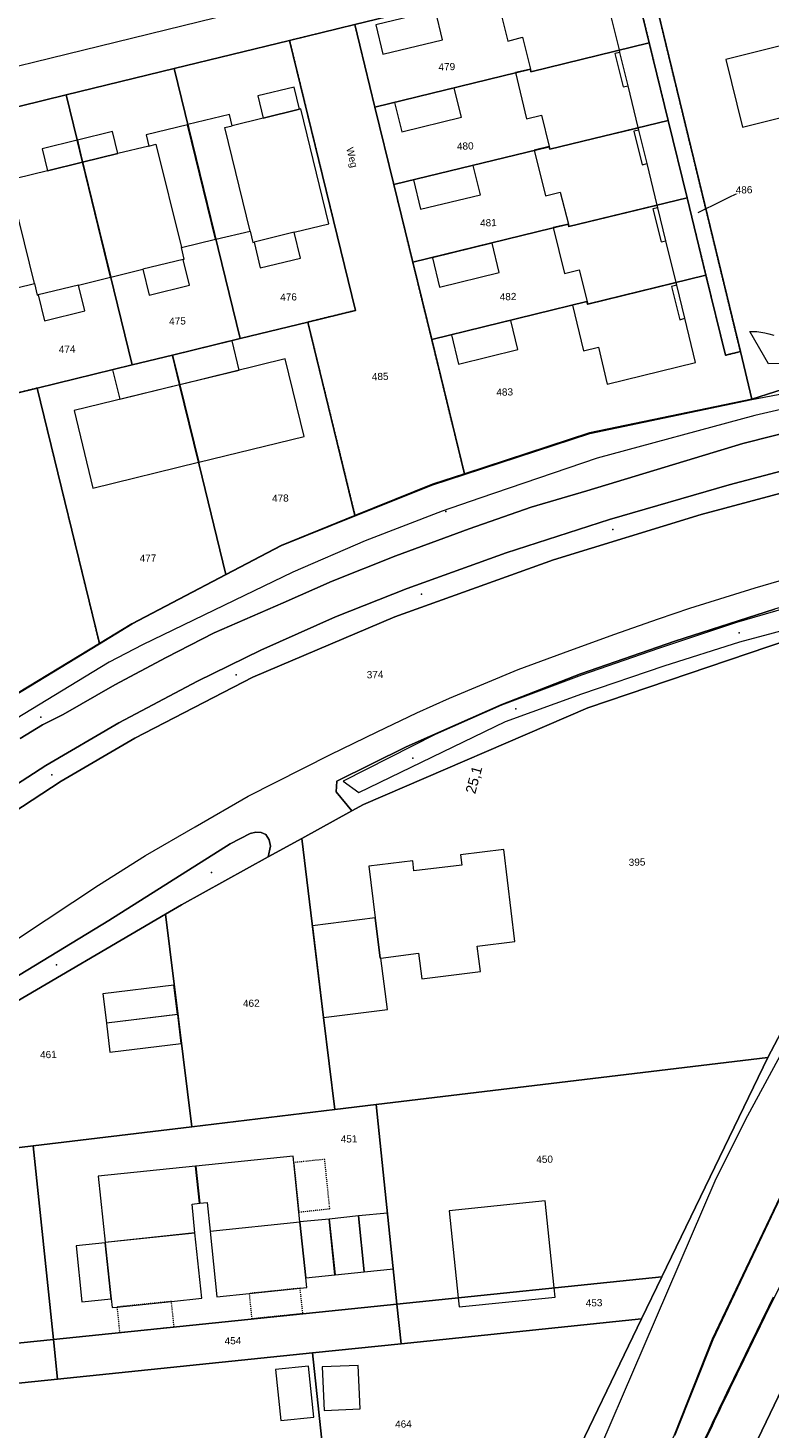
# Model space of a CAD drawing. Header units: millimetres. Extents: x -191 to 81095, y -508122 to 28741.
# Tile 182 of 251: x 5023 to 5096, y 10262 to 10398. Entities that reach past the tile are written whole.
import ezdxf
from ezdxf.enums import TextEntityAlignment as Align

# ---------------------------------------------------------------- set-up
doc = ezdxf.new("R2010")
doc.units = ezdxf.units.MM
for name, pattern in [('STRICHPUNKT', [1, 0.5, -0.25, 0, -0.25]), ('VE22-087 DB - VST Hervest-Dorsten ALK VA2736$0$1', [0]), ('VE22-087 DB - VST Hervest-Dorsten ALK VA2736$0$2', [0.16, 0.06, -0.1]), ('VE22-087 DB - VST Hervest-Dorsten ALK VA2736$0$3', [0.26, 0.11, -0.15])]:
    doc.linetypes.add(name, pattern=pattern)
doc.layers.get('0').update_dxf_attribs({"color": 251})
for name, color, linetype, lineweight in [('240620_Dorsten Achse$0$EB-62236R-A-ACHSE', 1, 'Continuous', 35), ('240620_Dorsten Achse$0$EB-62273R-A-ACHSE', 1, 'Continuous', 35), ('240620_Dorsten Achse$0$EB-62273S-A-KMTXT', 1, 'Continuous', 35), ('EB-2236R-A-ACHSE', 2, 'Continuous', 35), ('VE22-087 DB - VST Hervest-Dorsten ALK VA2736$0$AX_Bahnverkehr', 7, 'VE22-087 DB - VST Hervest-Dorsten ALK VA2736$0$1', 18), ('VE22-087 DB - VST Hervest-Dorsten ALK VA2736$0$AX_Bauteil', 7, 'VE22-087 DB - VST Hervest-Dorsten ALK VA2736$0$1', 18), ('VE22-087 DB - VST Hervest-Dorsten ALK VA2736$0$AX_Flurstueck', 9, 'VE22-087 DB - VST Hervest-Dorsten ALK VA2736$0$1', 18), ('VE22-087 DB - VST Hervest-Dorsten ALK VA2736$0$AX_Gebaeude', 7, 'VE22-087 DB - VST Hervest-Dorsten ALK VA2736$0$1', 18), ('VE22-087 DB - VST Hervest-Dorsten ALK VA2736$0$AX_Gehoelz', 7, 'VE22-087 DB - VST Hervest-Dorsten ALK VA2736$0$1', 18), ('VE22-087 DB - VST Hervest-Dorsten ALK VA2736$0$AX_Gelaendekante', 7, 'VE22-087 DB - VST Hervest-Dorsten ALK VA2736$0$1', 18), ('VE22-087 DB - VST Hervest-Dorsten ALK VA2736$0$AX_Gleis', 7, 'VE22-087 DB - VST Hervest-Dorsten ALK VA2736$0$1', 18), ('VE22-087 DB - VST Hervest-Dorsten ALK VA2736$0$AX_SonstigesBauwerkOderSonstigeEinrichtung', 7, 'VE22-087 DB - VST Hervest-Dorsten ALK VA2736$0$1', 18), ('VE22-087 DB - VST Hervest-Dorsten ALK VA2736$0$AX_SportFreizeitUndErholungsflaeche', 7, 'VE22-087 DB - VST Hervest-Dorsten ALK VA2736$0$1', 18), ('VE22-087 DB - VST Hervest-Dorsten ALK VA2736$0$AX_Strassenverkehr', 7, 'VE22-087 DB - VST Hervest-Dorsten ALK VA2736$0$1', 18), ('VE22-087 DB - VST Hervest-Dorsten ALK VA2736$0$AX_Strassenverkehrsanlage', 7, 'VE22-087 DB - VST Hervest-Dorsten ALK VA2736$0$1', 18), ('VE22-087 DB - VST Hervest-Dorsten ALK VA2736$0$AX_Vegetationsmerkmal', 7, 'VE22-087 DB - VST Hervest-Dorsten ALK VA2736$0$1', 18), ('VE22-087 DB - VST Hervest-Dorsten ALK VA2736$0$AX_Weg', 7, 'VE22-087 DB - VST Hervest-Dorsten ALK VA2736$0$1', 18), ('VE22-087 DB - VST Hervest-Dorsten ALK VA2736$0$AX_Wohnbauflaeche', 7, 'VE22-087 DB - VST Hervest-Dorsten ALK VA2736$0$1', 18)]:
    doc.layers.add(name, color=color, linetype=linetype, lineweight=lineweight)
doc.layers.add('XREF ALK Kataster', color=251, linetype='Continuous')
doc.styles.add('240620_Dorsten Achse$0$Beschriftung', font='arial.ttf')
doc.styles.add('VE22-087 DB - VST Hervest-Dorsten ALK VA2736$0$0', font='arial.ttf')

# ---------------------------------------------------------------- blocks, each defined once
blk = doc.blocks.new('VE22-087 DB - VST Hervest-Dorsten ALK VA2736$0$99')
at = {"color": 0}
blk.add_point((0, 0), dxfattribs=at)
blk = doc.blocks.new('VE22-087 DB - VST Hervest-Dorsten ALK VA2736')
at = {"layer": 'VE22-087 DB - VST Hervest-Dorsten ALK VA2736$0$AX_Bauteil', "color": 7, "linetype": 'VE22-087 DB - VST Hervest-Dorsten ALK VA2736$0$1', "lineweight": 13, "ltscale": 0.5}
for points in [[(5081.27, 10395.98, 0), (5080.78, 10395.87, 0), (5081.58, 10392.6, 0), (5082.07, 10392.71, 0)], [(5043.12, 10389.91, 0), (5039.06, 10388.92, 0), (5041.8, 10377.72, 0), (5045.15, 10378.53, 0), (5042.68, 10388.65, 0), (5043.39, 10388.82, 0)], [(5039.02, 10388.91, 0), (5034.99, 10387.93, 0), (5035.24, 10386.83, 0), (5035.95, 10387.01, 0), (5038.43, 10376.91, 0), (5041.76, 10377.72, 0)], [(5083.12, 10388.38, 0), (5082.63, 10388.27, 0), (5083.44, 10385.01, 0), (5083.92, 10385.12, 0)], [(5022.04, 10384.78, 0), (5017.72, 10383.72, 0), (5020.46, 10372.53, 0), (5024.07, 10373.4, 0), (5021.6, 10383.48, 0), (5022.31, 10383.66, 0)], [(5084.97, 10380.81, 0), (5084.48, 10380.69, 0), (5085.28, 10377.46, 0), (5085.76, 10377.56, 0)], [(5049.44, 10378.41, 0), (5045.53, 10377.44, 0), (5046.14, 10374.92, 0), (5050.07, 10375.88, 0)], [(5038.6, 10375.75, 0), (5034.68, 10374.79, 0), (5035.29, 10372.26, 0), (5039.22, 10373.24, 0)], [(5028.37, 10373.24, 0), (5024.45, 10372.29, 0), (5025.07, 10369.77, 0), (5029, 10370.73, 0)], [(5086.81, 10373.25, 0), (5086.32, 10373.12, 0), (5087.11, 10369.87, 0), (5087.6, 10370.01, 0)]]:
    blk.add_polyline3d(points, close=True, dxfattribs=at)
at = {"layer": 'VE22-087 DB - VST Hervest-Dorsten ALK VA2736$0$AX_Flurstueck', "linetype": 'VE22-087 DB - VST Hervest-Dorsten ALK VA2736$0$1', "lineweight": 13, "ltscale": 0.5}
for points in [[(4942.89, 10368.15, 0), (4954.19, 10374.05, 0), (4959.04, 10375.21, 0), (4962.97, 10376.15, 0), (4977.03, 10379.56, 0), (4983.55, 10381.15, 0), (4985.89, 10381.74, 0), (5009.53, 10387.51, 0), (5015.91, 10389.07, 0), (5027.19, 10391.82, 0), (5037.73, 10394.39, 0), (5049, 10397.14, 0), (5055.38, 10398.69, 0), (5082.1, 10405.21, 0), (5083.62, 10405.58, 0), (5099.65, 10409.48, 0)], [(5088.92, 10380.33, 0), (5093.39, 10382.56, 0)], [(5098.64, 10363.54, 0), (5094.15, 10362.12, 0), (5078.31, 10358.8, 0), (5066.08, 10354.82, 0), (5062.96, 10353.8, 0), (5055.39, 10350.74, 0), (5048.19, 10347.82, 0), (5042.79, 10344.99, 0), (5033.6, 10340.17, 0), (5030.43, 10338.25, 0), (5020.48, 10332.21, 0)], [(5020.88, 10302.43, 0), (5036.88, 10311.81, 0), (5038.43, 10312.72, 0), (5046.92, 10317.39, 0), (5050.19, 10319.19, 0), (5055.08, 10321.89, 0), (5056.22, 10322.51, 0), (5078.12, 10331.96, 0), (5099.74, 10339.29, 0)], [(5132.73, 10258.89, 0), (5149.89, 10283.65, 0), (5143.74, 10300.58, 0), (5140.91, 10308.38, 0), (5138.72, 10314.4, 0), (5154.22, 10344.66, 0), (5159.52, 10353.63, 0), (5149.07, 10351.28, 0), (5150.84, 10354.13, 0), (5150, 10354.66, 0), (5134.17, 10351.23, 0), (5131.72, 10347.29, 0), (5121.41, 10344.88, 0), (5104.55, 10314.56, 0), (5095.7, 10297.79, 0), (5085.36, 10276.36, 0), (5083.37, 10272.25, 0), (5075.71, 10256.39, 0)]]:
    blk.add_polyline3d(points, dxfattribs=at)
for points in [[(5107.16, 10393.63, 0), (5099.65, 10409.48, 0), (5083.62, 10405.58, 0), (5093.03, 10366.75, 0), (5094.15, 10362.12, 0), (5098.64, 10363.54, 0), (5121.63, 10368.45, 0)], [(5084.13, 10396.91, 0), (5082.1, 10405.21, 0), (5055.38, 10398.69, 0), (5057.34, 10390.64, 0), (5072.52, 10394.34, 0), (5072.58, 10394.09, 0)], [(5093.03, 10366.75, 0), (5083.62, 10405.58, 0), (5082.1, 10405.21, 0), (5084.13, 10396.91, 0), (5085.97, 10389.34, 0), (5087.82, 10381.77, 0), (5089.67, 10374.21, 0), (5091.57, 10366.39, 0)], [(5057.34, 10390.64, 0), (5055.38, 10398.69, 0), (5049, 10397.14, 0), (5055.43, 10370.77, 0), (5050.78, 10369.64, 0), (5055.39, 10350.74, 0), (5062.96, 10353.8, 0), (5066.08, 10354.82, 0), (5062.88, 10367.93, 0), (5061.03, 10375.5, 0), (5059.19, 10383.07, 0)], [(5055.43, 10370.77, 0), (5049, 10397.14, 0), (5037.73, 10394.39, 0), (5044.16, 10368.02, 0), (5050.78, 10369.64, 0)], [(5072.58, 10394.09, 0), (5072.52, 10394.34, 0), (5057.34, 10390.64, 0), (5059.19, 10383.07, 0), (5074.36, 10386.77, 0), (5074.42, 10386.52, 0), (5085.97, 10389.34, 0), (5084.13, 10396.91, 0)], [(5044.16, 10368.02, 0), (5037.73, 10394.39, 0), (5027.19, 10391.82, 0), (5033.62, 10365.45, 0), (5037.56, 10366.41, 0)], [(5033.62, 10365.45, 0), (5027.19, 10391.82, 0), (5015.91, 10389.07, 0), (5022.35, 10362.7, 0), (5024.35, 10363.19, 0)], [(5016.06, 10360.73, 0), (5016.08, 10360.6, 0), (5016.08, 10360.47, 0), (5016.05, 10360.34, 0), (5016.01, 10360.22, 0), (5015.94, 10360.11, 0), (5015.85, 10360.01, 0), (5015.75, 10359.93, 0), (5015.64, 10359.86, 0), (5015.51, 10359.82, 0), (5013.84, 10359.42, 0), (5015.39, 10353.05, 0), (5017.04, 10346.31, 0), (5020.48, 10332.21, 0), (5030.43, 10338.25, 0), (5024.35, 10363.19, 0), (5022.35, 10362.7, 0), (5015.91, 10389.07, 0), (5009.53, 10387.51, 0), (5011.39, 10379.9, 0), (5013.03, 10373.16, 0), (5015.41, 10363.4, 0)], [(5087.82, 10381.77, 0), (5085.97, 10389.34, 0), (5074.42, 10386.52, 0), (5074.36, 10386.77, 0), (5059.19, 10383.07, 0), (5061.03, 10375.5, 0), (5076.21, 10379.2, 0), (5076.27, 10378.96, 0)], [(5076.27, 10378.96, 0), (5076.21, 10379.2, 0), (5061.03, 10375.5, 0), (5062.88, 10367.93, 0), (5078.05, 10371.64, 0), (5078.11, 10371.39, 0), (5089.67, 10374.21, 0), (5087.82, 10381.77, 0)], [(5091.57, 10366.39, 0), (5089.67, 10374.21, 0), (5078.11, 10371.39, 0), (5078.05, 10371.64, 0), (5062.88, 10367.93, 0), (5066.08, 10354.82, 0), (5078.31, 10358.8, 0), (5094.15, 10362.12, 0), (5093.03, 10366.75, 0)], [(5044.16, 10368.02, 0), (5037.56, 10366.41, 0), (5042.79, 10344.99, 0), (5048.19, 10347.82, 0), (5055.39, 10350.74, 0), (5050.78, 10369.64, 0)], [(5037.56, 10366.41, 0), (5033.62, 10365.45, 0), (5024.35, 10363.19, 0), (5030.43, 10338.25, 0), (5033.6, 10340.17, 0), (5042.79, 10344.99, 0)], [(5121.41, 10344.88, 0), (5099.74, 10339.29, 0), (5078.12, 10331.96, 0), (5056.22, 10322.51, 0), (5055.08, 10321.89, 0), (5050.19, 10319.19, 0), (5052.32, 10301.71, 0), (5053.41, 10292.7, 0), (5057.45, 10293.19, 0), (5095.7, 10297.79, 0), (5104.55, 10314.56, 0)], [(5052.32, 10301.71, 0), (5050.19, 10319.19, 0), (5046.92, 10317.39, 0), (5038.43, 10312.72, 0), (5036.88, 10311.81, 0), (5039.44, 10291.02, 0), (5053.41, 10292.7, 0)], [(5039.44, 10291.02, 0), (5036.88, 10311.81, 0), (5020.88, 10302.43, 0), (5020.25, 10301.97, 0), (5015.75, 10298.62, 0), (5016.94, 10288.31, 0), (5023.97, 10289.16, 0)], [(5095.7, 10297.79, 0), (5057.45, 10293.19, 0), (5059.48, 10273.7, 0), (5085.36, 10276.36, 0)], [(5053.41, 10292.7, 0), (5039.44, 10291.02, 0), (5023.97, 10289.16, 0), (5025.93, 10270.25, 0), (5059.48, 10273.7, 0), (5057.45, 10293.19, 0)], [(5016.94, 10288.31, 0), (4998.92, 10286.14, 0), (4999.27, 10282.74, 0), (4999.52, 10280.32, 0), (5000.83, 10267.67, 0), (5012.2, 10268.84, 0), (5025.93, 10270.25, 0), (5023.97, 10289.16, 0)], [(5085.36, 10276.36, 0), (5059.48, 10273.7, 0), (5059.89, 10269.83, 0), (5083.37, 10272.25, 0)], [(5059.48, 10273.7, 0), (5025.93, 10270.25, 0), (5026.34, 10266.38, 0), (5051.24, 10268.94, 0), (5059.89, 10269.83, 0)], [(5083.37, 10272.25, 0), (5059.89, 10269.83, 0), (5051.24, 10268.94, 0), (5052.84, 10253.99, 0), (5075.71, 10256.39, 0)], [(5025.93, 10270.25, 0), (5012.2, 10268.84, 0), (5000.83, 10267.67, 0), (5001.23, 10263.79, 0), (5026.34, 10266.38, 0)], [(5051.24, 10268.94, 0), (5026.34, 10266.38, 0), (5001.23, 10263.79, 0), (5002.8, 10248.75, 0), (5052.84, 10253.99, 0)]]:
    blk.add_polyline3d(points, close=True, dxfattribs=at)
at = {"layer": 'VE22-087 DB - VST Hervest-Dorsten ALK VA2736$0$AX_Gebaeude', "color": 7, "linetype": 'VE22-087 DB - VST Hervest-Dorsten ALK VA2736$0$1', "lineweight": 13, "ltscale": 0.5}
for points in [[(5079.43, 10403.54, 0), (5079.31, 10404.03, 0), (5069.21, 10401.55, 0), (5070.31, 10397.08, 0), (5071.76, 10397.46, 0), (5072.52, 10394.35, 0), (5072.58, 10394.12, 0), (5081.21, 10396.24, 0), (5080.23, 10400.28, 0)], [(5063.25, 10400.07, 0), (5057.43, 10398.67, 0), (5058.12, 10395.8, 0), (5063.94, 10397.21, 0)], [(5101.74, 10390.8, 0), (5100.09, 10397.39, 0), (5091.6, 10395.29, 0), (5093.25, 10388.69, 0), (5097.03, 10389.63, 0), (5097.51, 10387.72, 0), (5101.82, 10388.79, 0), (5101.33, 10390.7, 0)], [(5072.59, 10394.08, 0), (5072.58, 10394.12, 0), (5072.52, 10394.35, 0), (5071.06, 10394, 0), (5072.15, 10389.5, 0), (5073.6, 10389.86, 0), (5074.37, 10386.78, 0), (5074.43, 10386.55, 0), (5083.06, 10388.63, 0), (5082.07, 10392.71, 0), (5081.27, 10395.98, 0), (5081.22, 10396.2, 0)], [(5049.44, 10392.59, 0), (5045.91, 10391.73, 0), (5046.43, 10389.57, 0), (5049.97, 10390.43, 0)], [(5065.09, 10392.5, 0), (5059.26, 10391.09, 0), (5059.96, 10388.22, 0), (5065.79, 10389.65, 0)], [(5046.43, 10389.57, 0), (5043.39, 10388.82, 0), (5043.12, 10389.91, 0), (5039.06, 10388.92, 0), (5041.8, 10377.72, 0), (5045.15, 10378.53, 0), (5045.42, 10377.42, 0), (5045.53, 10377.44, 0), (5046.14, 10374.92, 0), (5050.07, 10375.88, 0), (5049.44, 10378.41, 0), (5052.83, 10379.24, 0), (5050.1, 10390.47, 0), (5049.97, 10390.43, 0)], [(5032.21, 10386.09, 0), (5028.79, 10385.25, 0), (5031.55, 10374.02, 0), (5034.68, 10374.79, 0), (5035.29, 10372.26, 0), (5039.22, 10373.24, 0), (5038.6, 10375.75, 0), (5038.71, 10375.78, 0), (5038.43, 10376.91, 0), (5041.76, 10377.72, 0), (5039.02, 10388.91, 0), (5034.99, 10387.93, 0), (5035.24, 10386.83, 0)], [(5074.44, 10386.51, 0), (5074.43, 10386.55, 0), (5074.37, 10386.78, 0), (5072.9, 10386.44, 0), (5074, 10381.98, 0), (5075.44, 10382.31, 0), (5076.23, 10379.2, 0), (5076.28, 10378.97, 0), (5084.91, 10381.06, 0), (5083.92, 10385.12, 0), (5083.12, 10388.38, 0), (5083.07, 10388.59, 0)], [(5028.24, 10387.42, 0), (5024.83, 10386.57, 0), (5025.34, 10384.4, 0), (5028.76, 10385.24, 0)], [(5031.7, 10388.26, 0), (5028.27, 10387.42, 0), (5028.79, 10385.25, 0), (5032.21, 10386.09, 0)], [(5025.34, 10384.4, 0), (5022.31, 10383.66, 0), (5022.04, 10384.78, 0), (5017.72, 10383.72, 0), (5020.46, 10372.53, 0), (5024.07, 10373.4, 0), (5024.35, 10372.27, 0), (5024.45, 10372.29, 0), (5025.07, 10369.77, 0), (5029, 10370.73, 0), (5028.37, 10373.24, 0), (5031.51, 10374.01, 0), (5028.76, 10385.24, 0)], [(5066.94, 10384.94, 0), (5061.12, 10383.52, 0), (5061.8, 10380.66, 0), (5067.64, 10382.08, 0)], [(5076.29, 10378.93, 0), (5076.28, 10378.97, 0), (5076.23, 10379.2, 0), (5074.76, 10378.87, 0), (5075.86, 10374.39, 0), (5077.29, 10374.75, 0), (5078.08, 10371.63, 0), (5078.13, 10371.4, 0), (5086.75, 10373.5, 0), (5085.76, 10377.56, 0), (5084.97, 10380.81, 0), (5084.92, 10381.03, 0)], [(5078.14, 10371.36, 0), (5078.13, 10371.4, 0), (5078.08, 10371.63, 0), (5076.62, 10371.28, 0), (5077.71, 10366.81, 0), (5079.16, 10367.17, 0), (5080.02, 10363.56, 0), (5088.64, 10365.7, 0), (5087.6, 10370.01, 0), (5086.81, 10373.25, 0), (5086.76, 10373.47, 0)], [(5070.62, 10369.8, 0), (5064.8, 10368.39, 0), (5065.49, 10365.51, 0), (5071.31, 10366.94, 0)], [(5043.39, 10367.81, 0), (5037.57, 10366.38, 0), (5038.28, 10363.54, 0), (5044.07, 10364.95, 0)], [(5037.55, 10366.38, 0), (5031.72, 10364.98, 0), (5032.41, 10362.11, 0), (5038.24, 10363.53, 0)], [(5048.57, 10366.03, 0), (5038.28, 10363.52, 0), (5040.13, 10355.95, 0), (5050.41, 10358.46, 0)], [(5038.25, 10363.5, 0), (5027.95, 10361, 0), (5029.78, 10353.42, 0), (5040.09, 10355.94, 0)], [(5069.94, 10318.1, 0), (5065.7, 10317.58, 0), (5065.83, 10316.59, 0), (5061.15, 10316.02, 0), (5061.03, 10317, 0), (5056.75, 10316.48, 0), (5057.37, 10311.44, 0), (5057.85, 10307.49, 0), (5057.92, 10307.5, 0), (5061.6, 10307.97, 0), (5061.91, 10305.49, 0), (5067.64, 10306.2, 0), (5067.33, 10308.68, 0), (5071.01, 10309.13, 0)], [(5057.92, 10307.5, 0), (5057.85, 10307.49, 0), (5057.37, 10311.44, 0), (5051.23, 10310.67, 0), (5052.32, 10301.71, 0), (5058.56, 10302.49, 0)], [(5037.71, 10304.87, 0), (5030.76, 10304.01, 0), (5031.11, 10301.17, 0), (5038.06, 10302.02, 0)], [(5038.07, 10302.01, 0), (5031.11, 10301.15, 0), (5031.46, 10298.32, 0), (5038.42, 10299.17, 0)], [(5049.34, 10288.16, 0), (5039.84, 10287.17, 0), (5040.22, 10283.55, 0), (5040.95, 10283.63, 0), (5041.24, 10280.83, 0), (5050.01, 10281.74, 0), (5049.91, 10282.7, 0), (5049.41, 10287.53, 0)], [(5040.19, 10283.55, 0), (5039.81, 10287.17, 0), (5030.3, 10286.19, 0), (5030.99, 10279.76, 0), (5039.76, 10280.68, 0), (5039.47, 10283.47, 0)], [(5064.58, 10282.82, 0), (5065.46, 10274.31, 0), (5065.55, 10273.43, 0), (5074.95, 10274.39, 0), (5074.86, 10275.28, 0), (5073.97, 10283.79, 0)], [(5053.42, 10276.56, 0), (5052.86, 10282.01, 0), (5050.01, 10281.73, 0), (5050.01, 10281.71, 0), (5050.58, 10276.27, 0)], [(5056.28, 10276.85, 0), (5055.72, 10282.31, 0), (5052.88, 10282.01, 0), (5053.44, 10276.57, 0)], [(5058.57, 10282.6, 0), (5055.74, 10282.31, 0), (5056.3, 10276.85, 0), (5059.15, 10277.14, 0)], [(5039.76, 10280.65, 0), (5030.99, 10279.73, 0), (5031, 10279.68, 0), (5031.57, 10274.23, 0), (5031.66, 10273.37, 0), (5032.14, 10273.42, 0), (5037.46, 10273.96, 0), (5040.43, 10274.27, 0)], [(5050.58, 10276.27, 0), (5050.01, 10281.71, 0), (5041.24, 10280.8, 0), (5041.91, 10274.42, 0), (5045.05, 10274.74, 0), (5050.03, 10275.25, 0), (5050.68, 10275.32, 0)], [(5031, 10279.68, 0), (5028.15, 10279.39, 0), (5028.72, 10273.93, 0), (5031.57, 10274.23, 0)], [(5050.86, 10267.65, 0), (5047.63, 10267.32, 0), (5048.15, 10262.33, 0), (5051.38, 10262.66, 0)], [(5055.69, 10267.72, 0), (5052.19, 10267.56, 0), (5052.38, 10263.3, 0), (5055.89, 10263.46, 0)]]:
    blk.add_polyline3d(points, close=True, dxfattribs=at)
at = {"layer": 'VE22-087 DB - VST Hervest-Dorsten ALK VA2736$0$AX_Gelaendekante', "color": 18, "linetype": 'VE22-087 DB - VST Hervest-Dorsten ALK VA2736$0$1', "lineweight": 13, "ltscale": 0.5, "true_color": 0x520000}
for points in [[(5093.94, 10368.72, 0), (5094.63, 10368.7, 0), (5095.43, 10368.6, 0), (5095.82, 10368.5, 0), (5096.31, 10368.34, 0)], [(5118.73, 10367.84, 0), (5118.7, 10368.75, 0), (5118.47, 10369.63, 0), (5117.97, 10370.41, 0), (5117.61, 10370.64, 0), (5117.14, 10370.76, 0), (5116.61, 10370.78, 0), (5113.6, 10369.8, 0), (5110.39, 10368.41, 0), (5108.5, 10367.65, 0), (5105.86, 10366.79, 0), (5103.17, 10366.12, 0), (5101.77, 10365.84, 0), (5100.44, 10365.65, 0), (5099.52, 10365.6, 0), (5095.79, 10365.55, 0)], [(5095.79, 10365.55, 0), (5093.94, 10368.72, 0)], [(5054.23, 10324.78, 0), (5055.76, 10323.67, 0)]]:
    blk.add_polyline3d(points, dxfattribs=at)
at = {"layer": 'VE22-087 DB - VST Hervest-Dorsten ALK VA2736$0$AX_SonstigesBauwerkOderSonstigeEinrichtung', "color": 7, "linetype": 'VE22-087 DB - VST Hervest-Dorsten ALK VA2736$0$3', "lineweight": 13, "ltscale": 0.5}
for points in [[(5052.43, 10287.84, 0), (5049.41, 10287.53, 0), (5049.91, 10282.7, 0), (5052.93, 10283.02, 0)], [(5050.03, 10275.25, 0), (5045.05, 10274.74, 0), (5045.3, 10272.29, 0), (5050.29, 10272.8, 0)], [(5037.46, 10273.96, 0), (5032.14, 10273.42, 0), (5032.4, 10270.93, 0), (5037.72, 10271.48, 0)]]:
    blk.add_polyline3d(points, close=True, dxfattribs=at)
at = {"layer": 'VE22-087 DB - VST Hervest-Dorsten ALK VA2736$0$AX_Vegetationsmerkmal', "color": 7, "xscale": 0.5, "yscale": 0.5, "zscale": 0.5}
for p, rotation in [((5064.27, 10351.14), 1.589537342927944), ((5080.59, 10349.36), 1.58953690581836), ((5061.88, 10343.07), 1.58953576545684), ((5092.93, 10339.29), 1.589534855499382), ((5043.79, 10335.18), 1.589534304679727), ((5024.72, 10331.04), 1.589533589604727), ((5071.1, 10331.84), 1.589533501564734), ((5061.03, 10327.02), 1.589532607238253), ((5025.78, 10325.39), 1.589532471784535), ((5041.37, 10315.88), 1.589530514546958), ((5026.24, 10306.84), 1.589528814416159)]:
    blk.add_blockref('VE22-087 DB - VST Hervest-Dorsten ALK VA2736$0$99', p, dxfattribs=dict(at, rotation=rotation))
at = {"layer": 'VE22-087 DB - VST Hervest-Dorsten ALK VA2736$0$AX_Flurstueck', "char_height": 0.7, "attachment_point": 2, "rotation": 1.5895, "style": 'VE22-087 DB - VST Hervest-Dorsten ALK VA2736$0$0', "bg_fill": 3, "box_fill_scale": 1, "bg_fill_color": 256, "bg_fill_transparency": 0}
for s, insert in [('479', (5064.35, 10394.93)), ('480', (5066.15, 10387.18)), ('486', (5093.38, 10382.9)), ('481', (5068.41, 10379.69)), ('476', (5048.89, 10372.43)), ('482', (5070.33, 10372.47)), ('475', (5038.04, 10370.08)), ('474', (5027.26, 10367.33)), ('485', (5057.84, 10364.67)), ('483', (5070, 10363.15)), ('478', (5048.09, 10352.78)), ('477', (5035.16, 10346.92)), ('374', (5057.34, 10335.55)), ('395', (5082.93, 10317.23)), ('462', (5045.25, 10303.44)), ('461', (5025.43, 10298.43)), ('451', (5054.8, 10290.19)), ('450', (5073.9, 10288.2)), ('453', (5078.73, 10274.18)), ('454', (5043.46, 10270.48)), ('464', (5060.11, 10262.34))]:
    blk.add_mtext(s, dxfattribs=dict(at, insert=insert))
at = {"layer": 'VE22-087 DB - VST Hervest-Dorsten ALK VA2736$0$AX_Bahnverkehr', "color": 253, "linetype": 'VE22-087 DB - VST Hervest-Dorsten ALK VA2736$0$1', "lineweight": 13, "ltscale": 0.5, "true_color": 0x999999}
blk.add_polyline3d([(5091.98, 10254.76, 0), (5120.51, 10314.21, 0), (5133.95, 10336.84, 0), (5140.79, 10347.2, 0), (5144.93, 10344.62, 0), (5149.07, 10351.28, 0), (5150.84, 10354.13, 0), (5150, 10354.66, 0), (5134.17, 10351.23, 0), (5131.72, 10347.29, 0), (5126.89, 10339.48, 0), (5108.42, 10306.83, 0), (5104.87, 10300.4, 0), (5101.46, 10293.63, 0), (5090.33, 10270.21, 0), (5086.63, 10260.91, 0)], dxfattribs=at)
at = {"layer": 'VE22-087 DB - VST Hervest-Dorsten ALK VA2736$0$AX_Gebaeude', "color": 7, "linetype": 'VE22-087 DB - VST Hervest-Dorsten ALK VA2736$0$1', "lineweight": 13, "ltscale": 0.5}
blk.add_polyline3d([(5068.79, 10377.34, 0), (5062.97, 10375.92, 0), (5063.66, 10373.05, 0), (5069.48, 10374.48, 0)], close=True, dxfattribs=at)
at = {"layer": 'VE22-087 DB - VST Hervest-Dorsten ALK VA2736$0$AX_Gehoelz', "color": 3, "linetype": 'VE22-087 DB - VST Hervest-Dorsten ALK VA2736$0$1', "lineweight": 13, "ltscale": 0.5, "true_color": 0x00ff00}
for points in [[(5101.31, 10252.11, 0), (5108.68, 10263.83, 0), (5112.64, 10269.81, 0), (5122.29, 10284.14, 0), (5126.23, 10289.69, 0), (5140.91, 10308.38, 0), (5150.08, 10319.41, 0), (5161.62, 10332.42, 0), (5177.89, 10350.35, 0), (5178.57, 10349.87, 0), (5188.95, 10360.25, 0), (5192.58, 10363.88, 0), (5151.24, 10354.77, 0), (5150.84, 10354.13, 0), (5149.07, 10351.28, 0), (5144.93, 10344.62, 0), (5140.79, 10347.2, 0), (5133.95, 10336.84, 0), (5120.51, 10314.21, 0), (5091.98, 10254.76, 0)], [(5086.63, 10260.91, 0), (5090.33, 10270.21, 0), (5101.46, 10293.63, 0), (5104.87, 10300.4, 0), (5108.42, 10306.83, 0), (5126.89, 10339.48, 0), (5131.72, 10347.29, 0), (5121.41, 10344.88, 0), (5104.55, 10314.56, 0), (5095.7, 10297.79, 0), (5085.36, 10276.36, 0), (5083.37, 10272.25, 0), (5075.71, 10256.39, 0)]]:
    blk.add_polyline3d(points, dxfattribs=at)
at = {"layer": 'VE22-087 DB - VST Hervest-Dorsten ALK VA2736$0$AX_Gelaendekante', "color": 18, "linetype": 'VE22-087 DB - VST Hervest-Dorsten ALK VA2736$0$1', "lineweight": 13, "ltscale": 0.5, "true_color": 0x520000}
for points in [[(5004.57, 10320.69, 0), (5005.45, 10321.42, 0), (5019.25, 10331.43, 0), (5020.49, 10332.19, 0), (5030.45, 10338.21, 0), (5033.62, 10340.15, 0), (5042.8, 10344.97, 0), (5048.2, 10347.8, 0), (5055.41, 10350.7, 0), (5062.98, 10353.74, 0), (5066.1, 10354.76, 0), (5078.32, 10358.75, 0), (5094.16, 10362.08, 0), (5098.78, 10362.95, 0), (5104.61, 10364.15, 0), (5109.19, 10364.94, 0), (5116.55, 10366.44, 0), (5125.24, 10368.27, 0), (5135.41, 10370.47, 0), (5139.05, 10371.17, 0), (5147.48, 10372.8, 0)], [(5146.36, 10371.06, 0), (5122.18, 10366.32, 0), (5099.66, 10361.71, 0), (5094.43, 10360.5, 0), (5079.06, 10356.33, 0), (5067.58, 10352.43, 0), (5063.9, 10351.16, 0), (5056.39, 10348.28, 0), (5049.32, 10345.2, 0), (5043.58, 10342.43, 0), (5034.63, 10338.11, 0), (5031.37, 10336.41, 0), (5021.47, 10330.39, 0), (5019.46, 10329.06, 0), (5014.96, 10325.96, 0), (5011.13, 10323.25, 0), (5007, 10320.17, 0)], [(5133.6, 10350.64, 0), (5129.81, 10349.85, 0), (5121.13, 10347.79, 0), (5111.67, 10345.46, 0), (5099.25, 10342.2, 0), (5092.64, 10340.28, 0), (5085.03, 10337.76, 0), (5077.52, 10335.15, 0), (5069.7, 10332.22, 0), (5063.22, 10329.34, 0), (5054.23, 10324.78, 0)], [(5055.76, 10323.67, 0), (5070.09, 10330.6, 0), (5077.54, 10333.33, 0), (5085.6, 10336.07, 0), (5092.98, 10338.41, 0), (5099.54, 10340.17, 0), (5115.46, 10343.48, 0), (5121.39, 10344.99, 0), (5131.62, 10347.41, 0)], [(5131.65, 10345.23, 0), (5129.07, 10345.48, 0), (5126.03, 10344.88, 0), (5123.61, 10344.01, 0), (5123.08, 10343.67, 0), (5122.21, 10342.99, 0), (5121.32, 10341.94, 0), (5120.4, 10340.68, 0), (5109.73, 10321.64, 0), (5093.5, 10291.66, 0), (5090.54, 10285.71, 0), (5083.61, 10269.6, 0), (5078.37, 10257.43, 0), (5066.62, 10236.43, 0), (5065.58, 10234.15, 0), (5062.37, 10223.36, 0), (5061.72, 10220.54, 0), (5046.24, 10183.18, 0), (5033.8, 10155.38, 0), (5016.55, 10116.26, 0)], [(5025.72, 10112.95, 0), (5033.62, 10136.11, 0), (5037.57, 10146.14, 0), (5042.68, 10158.34, 0), (5048.81, 10174.06, 0), (5057.15, 10191.2, 0), (5066.74, 10215.97, 0), (5069.87, 10223.79, 0), (5074.72, 10235.17, 0), (5086.61, 10260.93, 0), (5090.31, 10270.32, 0), (5101.53, 10293.88, 0), (5106.09, 10302.98, 0), (5108.46, 10306.92, 0), (5108.47, 10306.93, 0), (5108.7, 10307.33, 0), (5127.9, 10339.13, 0), (5131.65, 10345.23, 0)]]:
    blk.add_polyline3d(points, dxfattribs=at)
at = {"layer": 'VE22-087 DB - VST Hervest-Dorsten ALK VA2736$0$AX_SportFreizeitUndErholungsflaeche', "color": 253, "linetype": 'VE22-087 DB - VST Hervest-Dorsten ALK VA2736$0$1', "lineweight": 13, "ltscale": 0.5, "true_color": 0x999999}
blk.add_polyline3d([(5083.37, 10272.25, 0), (5059.89, 10269.83, 0), (5051.24, 10268.94, 0), (5052.84, 10253.99, 0), (5075.71, 10256.39, 0)], close=True, dxfattribs=at)
at = {"layer": 'VE22-087 DB - VST Hervest-Dorsten ALK VA2736$0$AX_Strassenverkehr', "color": 253, "linetype": 'VE22-087 DB - VST Hervest-Dorsten ALK VA2736$0$1', "lineweight": 13, "ltscale": 0.5, "true_color": 0x999999}
for points in [[(4942.89, 10368.15, 0), (4954.19, 10374.05, 0), (4959.04, 10375.21, 0), (4962.97, 10376.15, 0), (4977.03, 10379.56, 0), (4983.55, 10381.15, 0), (4985.89, 10381.74, 0), (5009.53, 10387.51, 0), (5015.91, 10389.07, 0), (5027.19, 10391.82, 0), (5037.73, 10394.39, 0), (5049, 10397.14, 0), (5055.38, 10398.69, 0), (5082.1, 10405.21, 0), (5083.62, 10405.58, 0), (5099.65, 10409.48, 0)], [(5105.11, 10360.78, 0), (5093.27, 10357.78, 0), (5078.02, 10353.14, 0), (5072.6, 10351.56, 0), (5066.54, 10349.45, 0), (5059.37, 10346.81, 0), (5053.15, 10344.32, 0), (5048.37, 10342.22, 0), (5041.63, 10339.27, 0), (5036.94, 10336.86, 0), (5031.92, 10334.2, 0), (5026.88, 10331.31, 0), (5024.88, 10330.3, 0), (5022.68, 10328.96, 0)], [(5018.33, 10303.28, 0), (5031.36, 10311.18, 0), (5043.2, 10318.67, 0), (5045.14, 10319.69, 0), (5045.7, 10319.81, 0), (5046.24, 10319.78, 0), (5046.67, 10319.57, 0), (5047.02, 10319.07, 0), (5047.15, 10318.44, 0), (5046.92, 10317.39, 0), (5050.19, 10319.19, 0), (5055.08, 10321.89, 0), (5053.56, 10323.76, 0), (5053.62, 10324.79, 0), (5060.4, 10328.14, 0), (5065.23, 10330.3, 0), (5069.74, 10332.28, 0), (5077.4, 10335.26, 0), (5086.63, 10338.45, 0), (5096.37, 10341.6, 0)], [(5107.68, 10355.8, 0), (5089.19, 10350.83, 0), (5074.77, 10346.4, 0), (5059.29, 10340.83, 0), (5045.41, 10334.94, 0), (5033.87, 10329, 0), (5026.7, 10324.79, 0), (5017.12, 10318.54, 0), (5012.28, 10315.31, 0), (5011.32, 10316.66, 0), (5014.31, 10319, 0), (5019.34, 10322.53, 0), (5025.19, 10326.33, 0), (5032.31, 10330.5, 0), (5040.02, 10334.54, 0), (5046.18, 10337.57, 0), (5053.5, 10340.83, 0), (5060.49, 10343.61, 0), (5070.16, 10347.1, 0), (5080.24, 10350.36, 0), (5091.94, 10353.73, 0), (5104.5, 10357.05, 0)], [(5104.5, 10357.05, 0), (5091.94, 10353.73, 0), (5080.24, 10350.36, 0), (5070.16, 10347.1, 0), (5060.49, 10343.61, 0), (5053.5, 10340.83, 0), (5046.18, 10337.57, 0), (5040.02, 10334.54, 0), (5032.31, 10330.5, 0), (5025.19, 10326.33, 0), (5019.34, 10322.53, 0), (5014.31, 10319, 0), (5011.32, 10316.66, 0), (5012.28, 10315.31, 0), (5017.12, 10318.54, 0), (5026.7, 10324.79, 0), (5033.87, 10329, 0), (5045.41, 10334.94, 0), (5059.29, 10340.83, 0), (5074.77, 10346.4, 0), (5089.19, 10350.83, 0), (5107.68, 10355.8, 0)], [(5098.64, 10363.54, 0), (5094.15, 10362.12, 0), (5078.31, 10358.8, 0), (5066.08, 10354.82, 0), (5062.96, 10353.8, 0), (5055.39, 10350.74, 0), (5048.19, 10347.82, 0), (5042.79, 10344.99, 0), (5033.6, 10340.17, 0), (5030.43, 10338.25, 0), (5020.48, 10332.21, 0)], [(5022.68, 10328.96, 0), (5024.88, 10330.3, 0), (5026.88, 10331.31, 0), (5031.92, 10334.2, 0), (5036.94, 10336.86, 0), (5041.63, 10339.27, 0), (5048.37, 10342.22, 0), (5053.15, 10344.32, 0), (5059.37, 10346.81, 0), (5066.54, 10349.45, 0), (5072.6, 10351.56, 0), (5078.02, 10353.14, 0), (5093.27, 10357.78, 0), (5105.11, 10360.78, 0)]]:
    blk.add_polyline3d(points, dxfattribs=at)
for points in [[(5134.17, 10351.23, 0), (5127.25, 10349.7, 0), (5121.05, 10348.29, 0), (5111.04, 10345.84, 0), (5103.19, 10343.62, 0), (5096.37, 10341.6, 0), (5086.63, 10338.45, 0), (5077.4, 10335.26, 0), (5069.74, 10332.28, 0), (5065.23, 10330.3, 0), (5060.4, 10328.14, 0), (5053.62, 10324.79, 0), (5053.56, 10323.76, 0), (5055.08, 10321.89, 0), (5056.22, 10322.51, 0), (5078.12, 10331.96, 0), (5099.74, 10339.29, 0), (5121.41, 10344.88, 0), (5131.72, 10347.29, 0)], [(5045.7, 10319.81, 0), (5045.14, 10319.69, 0), (5043.2, 10318.67, 0), (5031.36, 10311.18, 0), (5018.33, 10303.28, 0), (5019.21, 10302.1, 0), (5020.25, 10301.97, 0), (5020.88, 10302.43, 0), (5036.88, 10311.81, 0), (5038.43, 10312.72, 0), (5046.92, 10317.39, 0), (5047.15, 10318.44, 0), (5047.02, 10319.07, 0), (5046.67, 10319.57, 0), (5046.24, 10319.78, 0)]]:
    blk.add_polyline3d(points, close=True, dxfattribs=at)
at = {"layer": 'VE22-087 DB - VST Hervest-Dorsten ALK VA2736$0$AX_Strassenverkehrsanlage', "color": 7, "linetype": 'VE22-087 DB - VST Hervest-Dorsten ALK VA2736$0$1', "lineweight": 13, "ltscale": 0.5, "true_color": 0xf7f7f0}
for points in [[(5141.73, 10363.43, 0), (5132.71, 10361.54, 0), (5121.08, 10358.89, 0), (5107.68, 10355.8, 0), (5089.19, 10350.83, 0), (5074.77, 10346.4, 0), (5059.29, 10340.83, 0), (5045.41, 10334.94, 0), (5033.87, 10329, 0), (5026.7, 10324.79, 0), (5017.12, 10318.54, 0), (5012.28, 10315.31, 0), (5008.66, 10312.54, 0), (5000.51, 10305.79, 0), (4995.5, 10301.59, 0)], [(4998.07, 10289.95, 0), (5005.53, 10296.56, 0), (5008.45, 10298.97, 0), (5015.55, 10304.5, 0), (5022.72, 10309.58, 0), (5030.35, 10314.64, 0), (5034.94, 10317.51, 0), (5039.79, 10320.34, 0), (5044.94, 10323.33, 0), (5053, 10327.39, 0), (5057.54, 10329.62, 0), (5061.42, 10331.45, 0), (5064.63, 10332.89, 0), (5067.96, 10334.28, 0), (5071.33, 10335.68, 0), (5075.76, 10337.32, 0), (5080.67, 10339.11, 0), (5085.03, 10340.66, 0), (5088.11, 10341.7, 0), (5094.47, 10343.68, 0), (5101.27, 10345.66, 0)]]:
    blk.add_polyline3d(points, dxfattribs=at)
at = {"layer": 'VE22-087 DB - VST Hervest-Dorsten ALK VA2736$0$AX_Vegetationsmerkmal', "color": 7, "linetype": 'VE22-087 DB - VST Hervest-Dorsten ALK VA2736$0$1', "lineweight": 13, "ltscale": 0.5}
for points in [[(5098.64, 10363.54, 0), (5094.15, 10362.12, 0), (5078.31, 10358.8, 0), (5066.08, 10354.82, 0), (5062.96, 10353.8, 0), (5055.39, 10350.74, 0), (5048.19, 10347.82, 0), (5042.79, 10344.99, 0), (5033.6, 10340.17, 0), (5030.43, 10338.25, 0), (5020.48, 10332.21, 0)], [(5022.68, 10328.96, 0), (5024.88, 10330.3, 0), (5025.17, 10330.45, 0), (5026.88, 10331.31, 0), (5031.92, 10334.2, 0), (5036.94, 10336.86, 0), (5041.63, 10339.27, 0), (5048.37, 10342.22, 0), (5053.15, 10344.32, 0), (5059.37, 10346.81, 0), (5064.67, 10348.76, 0), (5066.54, 10349.45, 0), (5072.6, 10351.56, 0), (5078.02, 10353.14, 0), (5093.27, 10357.78, 0), (5105.11, 10360.78, 0)], [(5104.5, 10357.05, 0), (5091.94, 10353.73, 0), (5080.24, 10350.36, 0), (5070.16, 10347.1, 0), (5060.49, 10343.61, 0), (5053.5, 10340.83, 0), (5046.18, 10337.57, 0), (5040.02, 10334.54, 0), (5032.31, 10330.5, 0), (5025.19, 10326.33, 0), (5019.34, 10322.53, 0), (5014.31, 10319, 0), (5011.32, 10316.66, 0), (5012.28, 10315.31, 0), (5017.12, 10318.54, 0), (5026.7, 10324.79, 0), (5033.87, 10329, 0), (5045.41, 10334.94, 0), (5059.29, 10340.83, 0), (5074.77, 10346.4, 0), (5089.19, 10350.83, 0), (5107.68, 10355.8, 0)]]:
    blk.add_polyline3d(points, dxfattribs=at)
for points in [[(5127.25, 10349.7, 0), (5121.05, 10348.29, 0), (5111.04, 10345.84, 0), (5103.19, 10343.62, 0), (5096.37, 10341.6, 0), (5086.63, 10338.45, 0), (5077.4, 10335.26, 0), (5069.74, 10332.28, 0), (5065.23, 10330.3, 0), (5060.4, 10328.14, 0), (5053.62, 10324.79, 0), (5053.56, 10323.76, 0), (5055.08, 10321.89, 0), (5056.22, 10322.51, 0), (5078.12, 10331.96, 0), (5099.74, 10339.29, 0), (5121.41, 10344.88, 0), (5131.72, 10347.29, 0), (5134.17, 10351.23, 0)], [(5045.7, 10319.81, 0), (5045.14, 10319.69, 0), (5043.2, 10318.67, 0), (5031.36, 10311.18, 0), (5018.33, 10303.28, 0), (5019.21, 10302.1, 0), (5020.25, 10301.97, 0), (5020.88, 10302.43, 0), (5036.88, 10311.81, 0), (5038.43, 10312.72, 0), (5046.92, 10317.39, 0), (5047.15, 10318.44, 0), (5047.02, 10319.07, 0), (5046.67, 10319.57, 0), (5046.24, 10319.78, 0)]]:
    blk.add_polyline3d(points, close=True, dxfattribs=at)
at = {"layer": 'VE22-087 DB - VST Hervest-Dorsten ALK VA2736$0$AX_Weg', "color": 7, "linetype": 'VE22-087 DB - VST Hervest-Dorsten ALK VA2736$0$2', "lineweight": 13, "ltscale": 0.5}
for points in [[(5093.03, 10366.75, 0), (5083.62, 10405.58, 0), (5082.1, 10405.21, 0), (5084.13, 10396.91, 0), (5085.97, 10389.34, 0), (5087.82, 10381.77, 0), (5089.67, 10374.21, 0), (5091.57, 10366.39, 0)], [(5059.19, 10383.07, 0), (5057.34, 10390.64, 0), (5055.38, 10398.69, 0), (5049, 10397.14, 0), (5055.43, 10370.77, 0), (5050.78, 10369.64, 0), (5055.39, 10350.74, 0), (5062.96, 10353.8, 0), (5066.08, 10354.82, 0), (5062.88, 10367.93, 0), (5061.03, 10375.5, 0)], [(5016.06, 10360.73, 0), (5016.08, 10360.6, 0), (5016.08, 10360.47, 0), (5016.05, 10360.34, 0), (5016.01, 10360.22, 0), (5015.94, 10360.11, 0), (5015.85, 10360.01, 0), (5015.75, 10359.93, 0), (5015.64, 10359.86, 0), (5015.51, 10359.82, 0), (5013.84, 10359.42, 0), (5015.39, 10353.05, 0), (5017.04, 10346.31, 0), (5020.48, 10332.21, 0), (5030.43, 10338.25, 0), (5024.35, 10363.19, 0), (5022.35, 10362.7, 0), (5015.91, 10389.07, 0), (5009.53, 10387.51, 0), (5011.39, 10379.9, 0), (5013.03, 10373.16, 0), (5015.41, 10363.4, 0)]]:
    blk.add_polyline3d(points, close=True, dxfattribs=at)
at = {"layer": 'VE22-087 DB - VST Hervest-Dorsten ALK VA2736$0$AX_Wohnbauflaeche', "color": 253, "linetype": 'VE22-087 DB - VST Hervest-Dorsten ALK VA2736$0$1', "lineweight": 13, "ltscale": 0.5, "true_color": 0x999999}
for points in [[(5164.57, 10415.7, 0), (5143.17, 10432.43, 0), (5141.01, 10429.65, 0), (5137.62, 10425.99, 0), (5133.99, 10422.58, 0), (5130.01, 10419.5, 0), (5125.7, 10416.9, 0), (5121.03, 10414.67, 0), (5099.65, 10409.48, 0), (5083.62, 10405.58, 0), (5093.03, 10366.75, 0), (5094.15, 10362.12, 0), (5098.64, 10363.54, 0), (5121.63, 10368.45, 0), (5136.46, 10371.32, 0), (5140.32, 10377.43, 0), (5162.7, 10412.74, 0)], [(5085.97, 10389.34, 0), (5084.13, 10396.91, 0), (5082.1, 10405.21, 0), (5055.38, 10398.69, 0), (5057.34, 10390.64, 0), (5059.19, 10383.07, 0), (5061.03, 10375.5, 0), (5062.88, 10367.93, 0), (5066.08, 10354.82, 0), (5078.31, 10358.8, 0), (5094.15, 10362.12, 0), (5093.03, 10366.75, 0), (5091.57, 10366.39, 0), (5089.67, 10374.21, 0), (5087.82, 10381.77, 0)], [(5044.16, 10368.02, 0), (5050.78, 10369.64, 0), (5055.43, 10370.77, 0), (5049, 10397.14, 0), (5037.73, 10394.39, 0), (5027.19, 10391.82, 0), (5015.91, 10389.07, 0), (5022.35, 10362.7, 0), (5024.35, 10363.19, 0), (5033.62, 10365.45, 0), (5037.56, 10366.41, 0)], [(5048.19, 10347.82, 0), (5055.39, 10350.74, 0), (5050.78, 10369.64, 0), (5044.16, 10368.02, 0), (5037.56, 10366.41, 0), (5033.62, 10365.45, 0), (5024.35, 10363.19, 0), (5030.43, 10338.25, 0), (5033.6, 10340.17, 0), (5042.79, 10344.99, 0)], [(5099.74, 10339.29, 0), (5078.12, 10331.96, 0), (5056.22, 10322.51, 0), (5055.08, 10321.89, 0), (5050.19, 10319.19, 0), (5052.32, 10301.71, 0), (5053.41, 10292.7, 0), (5057.45, 10293.19, 0), (5059.48, 10273.7, 0), (5059.89, 10269.83, 0), (5083.37, 10272.25, 0), (5085.36, 10276.36, 0), (5095.7, 10297.79, 0), (5104.55, 10314.56, 0), (5121.41, 10344.88, 0)], [(5053.41, 10292.7, 0), (5052.32, 10301.71, 0), (5050.19, 10319.19, 0), (5046.92, 10317.39, 0), (5038.43, 10312.72, 0), (5036.88, 10311.81, 0), (5039.44, 10291.02, 0)], [(5057.45, 10293.19, 0), (5053.41, 10292.7, 0), (5039.44, 10291.02, 0), (5023.97, 10289.16, 0), (5025.93, 10270.25, 0), (5059.48, 10273.7, 0)], [(5059.89, 10269.83, 0), (5059.48, 10273.7, 0), (5025.93, 10270.25, 0), (5026.34, 10266.38, 0), (5051.24, 10268.94, 0)]]:
    blk.add_polyline3d(points, close=True, dxfattribs=at)
blk.add_polyline3d([(5052.84, 10253.99, 0), (5051.24, 10268.94, 0), (5026.34, 10266.38, 0), (5025.93, 10270.25, 0), (5023.97, 10289.16, 0), (5016.94, 10288.31, 0), (5015.75, 10298.62, 0), (5011.19, 10295.24, 0), (4998.92, 10286.14, 0), (4999.27, 10282.74, 0), (4999.52, 10280.32, 0), (5000.83, 10267.67, 0), (5001.23, 10263.79, 0), (5002.8, 10248.75, 0)], dxfattribs=at)
at = {"layer": 'VE22-087 DB - VST Hervest-Dorsten ALK VA2736$0$AX_Weg', "color": 7, "insert": (5055.45, 10385.8), "char_height": 0.7, "attachment_point": 2, "rotation": 283.6945, "style": 'VE22-087 DB - VST Hervest-Dorsten ALK VA2736$0$0', "bg_fill": 3, "box_fill_scale": 1, "bg_fill_color": 256, "bg_fill_transparency": 0}
blk.add_mtext('Weg', dxfattribs=at)
at = {"layer": 'VE22-087 DB - VST Hervest-Dorsten ALK VA2736$0$AX_Gleis', "color": 7, "linetype": 'VE22-087 DB - VST Hervest-Dorsten ALK VA2736$0$1', "lineweight": 13, "ltscale": 0.5}
blk.add_polyline3d([(5033.19, 10102.35, 0), (5043.93, 10139.07, 0), (5052.81, 10167.53, 0), (5060.8, 10190.97, 0), (5067.68, 10209.39, 0), (5074.66, 10226.92, 0), (5083.97, 10248.31, 0), (5091.9, 10265.47, 0), (5103.37, 10288.34, 0), (5119.2, 10318.21, 0), (5127.8, 10333.22, 0), (5134.91, 10345.43, 0), (5138.99, 10352.27, 0), (5150.63, 10371.19, 0), (5282.67, 10583.88, 0)], dxfattribs=at)
at = {"layer": 'VE22-087 DB - VST Hervest-Dorsten ALK VA2736$0$AX_Strassenverkehrsanlage', "color": 7, "linetype": 'VE22-087 DB - VST Hervest-Dorsten ALK VA2736$0$1', "lineweight": 13, "ltscale": 0.5, "true_color": 0xf7f7f0}
blk.add_polyline3d([(4948.65, 10376.18, 0), (4955.69, 10378.24, 0), (4968.98, 10381.62, 0), (4985.11, 10385.53, 0), (5028.77, 10396.21, 0), (5115.16, 10417.38, 0), (5116.72, 10417.77, 0), (5119.05, 10418.43, 0), (5121.13, 10419.23, 0), (5123.15, 10420.17, 0), (5124.82, 10420.92, 0), (5126.59, 10421.84, 0), (5128.29, 10422.91, 0), (5130.68, 10424.55, 0), (5132.12, 10425.69, 0), (5133.93, 10427.39, 0), (5138.19, 10432.11, 0), (5141.34, 10435.95, 0), (5170.52, 10471.48, 0), (5213.46, 10523.69, 0), (5217.64, 10528.66, 0)], dxfattribs=at)

msp = doc.modelspace()

# ---------------------------------------------------------------- linework, layer by layer
at = {"layer": 'EB-2236R-A-ACHSE', "color": 251, "linetype": 'STRICHPUNKT', "ltscale": 10, "flags": 128}
msp.add_lwpolyline([(4859.502, 9422.799), (4872.511, 9471.077, 0.0178288), (4877.336, 9491.914), (4880.465, 9508.02), (4883.328, 9522.752, -0.0178288), (4892.816, 9563.73), (4973.336, 9862.553, -0.0052343), (4993.14, 9933.103), (5038.787, 10089.402, -0.0002074), (5041.243, 10097.8, -0.0006222), (5043.007, 10103.796, -0.0010371), (5045.268, 10111.383, -0.0014519), (5047.324, 10118.162, -0.0018667), (5049.623, 10125.563, -0.0022815), (5051.83, 10132.469, -0.0026964), (5054.241, 10139.759, -0.0031112), (5056.621, 10146.683, -0.0667748), (5124.742, 10280.593, -0.0323466), (5164.803, 10331.303, -0.0041016), (5170.572, 10337.602, -0.0035547), (5176.723, 10344.115, -0.0030078), (5182.611, 10350.188, -0.0024609), (5188.975, 10356.61, -0.0019141), (5194.843, 10362.429, -0.0013672), (5201.444, 10368.889, -0.0008203), (5206.677, 10373.967, -0.0002734), (5214.02, 10381.059), (5282.892, 10447.511)], format="xyb", dxfattribs=at)

# ---------------------------------------------------------------- next in the draw order: block references
at = {"layer": 'XREF ALK Kataster', "color": 251}
msp.add_blockref('VE22-087 DB - VST Hervest-Dorsten ALK VA2736', (0, 0), dxfattribs=at)

# ---------------------------------------------------------------- next in the draw order: linework, layer by layer
at = {"layer": '240620_Dorsten Achse$0$EB-62236R-A-ACHSE', "color": 251}
msp.add_arc((5589.833, 9959.806), 565, 146.65869, 159.66584, dxfattribs=at)
at = {"layer": '240620_Dorsten Achse$0$EB-62273R-A-ACHSE', "color": 251, "flags": 128}
msp.add_lwpolyline([(5082.258, 10244.543, -0.0026262), (5085.623, 10251.969, -0.0024534), (5089.142, 10259.531, -0.0022805), (5092.645, 10266.876, -0.0021076), (5096.307, 10274.385)], format="xyb", dxfattribs=at)

# ---------------------------------------------------------------- next in the draw order: texts
at = {"layer": '240620_Dorsten Achse$0$EB-62273S-A-KMTXT', "color": 251, "style": '240620_Dorsten Achse$0$Beschriftung'}
msp.add_text('25,1', height=1, rotation=74.87133, dxfattribs=at).set_placement((5067.478, 10324.79), align=Align.CENTER)

doc.saveas('drawing.dxf')
